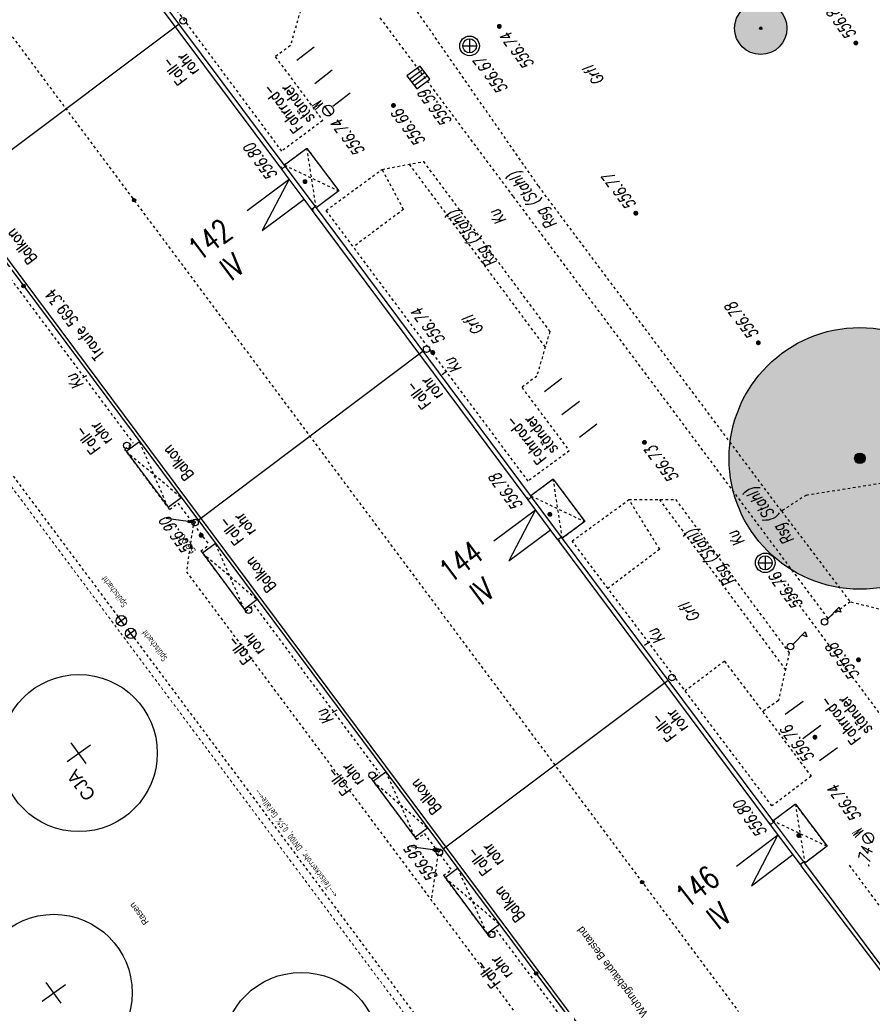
# Model space of a CAD drawing. Header units: metres. Extents: x 2 to 485, y 6 to 594.
# Tile 137 of 176: x 295 to 328, y 334 to 372. Entities that reach past the tile are written whole.
import ezdxf
from ezdxf.enums import TextEntityAlignment as Align

# ---------------------------------------------------------------- set-up
doc = ezdxf.new("R2010")
doc.units = ezdxf.units.M
doc.header["$LTSCALE"] = 0.0125
for name, pattern in [('237-14_Züricher Str._GL_3_RW_2014-11-28_bea$0$STRICHLINIE2', [9.524999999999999, 6.35, -3.175]), ('237-14_Züricher Str._GL_3_RW_2014-11-28_bea$0$STRICHPUNKT2', [12.7, 6.35, -3.175, 0, -3.175]), ('260241_A_bea$0$GESTRICHELT', [0.4, 0.2, -0.2]), ('260241_A_bea$0$GESTRICHELTX2', [0.7, 0.5, -0.2]), ('260241_A_bea$0$PUNKTIERT', [0.2, 0, -0.2]), ('GESTRICHELT', [0.4, 0.2, -0.2]), ('GEWOFAG_Hof 2_141023_Grundriss_bea$0$AUSGEZOGEN', [0]), ('GEWOFAG_Hof 2_141023_Grundriss_bea$0$VERDECKT2_S2', [0.15000000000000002, 0.1, -0.05]), ('Strichpunkt', [25.4, 12.7, -6.35, 0, -6.35])]:
    doc.linetypes.add(name, pattern=pattern)
for name, color, linetype in [('237-14_Züricher Str._GL_3_RW_2014-11-28_bea$0$__Steiger', 251, 'Continuous'), ('237-14_Züricher Str._GL_3_RW_2014-11-28_bea$0$_GRU_Allgemein_Text', 151, 'Continuous'), ('237-14_Züricher Str._GL_3_RW_2014-11-28_bea$0$_GRU_Drainage', 54, '237-14_Züricher Str._GL_3_RW_2014-11-28_bea$0$STRICHPUNKT2'), ('237-14_Züricher Str._GL_3_RW_2014-11-28_bea$0$_GRU_Regenwasser', 150, '237-14_Züricher Str._GL_3_RW_2014-11-28_bea$0$STRICHLINIE2'), ('237-14_Züricher Str._GL_3_RW_2014-11-28_bea$0$_GRU_Symbole', 51, 'Continuous'), ('260241_A_bea$0$B10_GEBAEUDE', 1, 'Continuous'), ('260241_A_bea$0$B13_GEB_ZUBEHOER', 12, 'Continuous'), ('260241_A_bea$0$B14_GEB_ZUB_GESTR', 12, 'Continuous'), ('260241_A_bea$0$B15_GEB_TXT', 12, 'Continuous'), ('260241_A_bea$0$B25_EINFASS_GEPKT', 7, '260241_A_bea$0$PUNKTIERT'), ('260241_A_bea$0$B28_VEINFASS_TXT', 5, 'Continuous'), ('260241_A_bea$0$B30_BEWSYM', 3, 'Continuous'), ('260241_A_bea$0$B32_BEWLIN_GESTR', 3, 'Continuous'), ('260241_A_bea$0$B34_ZUBEHOER_1', 6, 'Continuous'), ('260241_A_bea$0$B53_HAUPTHOEHEN', 4, 'Continuous'), ('260241_A_bea$0$B54_HOEHEN', 253, 'Continuous'), ('f_baum', 3, 'Continuous'), ('f_sparten', 140, 'Continuous'), ('f_text_100', 7, 'Continuous')]:
    doc.layers.add(name, color=color, linetype=linetype)
doc.layers.add('260241_A_bea$0$f_fill_baum', color=86, linetype='Continuous', lineweight=18)
doc.layers.add('GEWOFAG_Hof 2_141023_Grundriss_bea$0$STANDARD', color=7, linetype='GEWOFAG_Hof 2_141023_Grundriss_bea$0$AUSGEZOGEN', lineweight=13)
doc.styles.add('237-14_Züricher Str._GL_3_RW_2014-11-28_bea$0$STANDARD', font='isocp.shx')
doc.styles.add('260241_A_bea$0$ROMANS', font='ROMANS')
doc.styles.add('260241_A_bea$0$SIMPLEX8', font='SIMPLEX8')

# ---------------------------------------------------------------- blocks, each defined once
blk = doc.blocks.new('260241_A_bea$0$HOEHENPKT_ZENTR')
at = {"const_width": 0.75}
blk.add_lwpolyline([(-0.375, 0, 1), (0.375, 0, 1)], format="xyb", close=True, dxfattribs=at)
blk = doc.blocks.new('260241_A_bea$0$PAPIERK_RUND')
blk.add_circle((0, 0), 0.5)
blk = doc.blocks.new('260241_A_bea$0$BAUMSTAMM')
at = {"const_width": 0.5}
blk.add_lwpolyline([(-0.25, 0, 1), (0.25, 0, 1)], format="xyb", close=True, dxfattribs=at)
blk.add_circle((0, 0), 0.5)
blk = doc.blocks.new('260241_A_bea$0$Hoehenpunkt_einfach')
at = {"lineweight": -2}
blk.add_hatch(color=256, dxfattribs=at).paths.add_polyline_path([(0, 0.105, -1), (0, -0.105, -1)], flags=0)
blk.add_circle((0, 0), 0.105, dxfattribs=at)
blk = doc.blocks.new('237-14_Züricher Str._GL_3_RW_2014-11-28_bea$0$AW Steiger')
for radius in [0.6, 0.5]:
    blk.add_circle((0, 0), radius)
blk = doc.blocks.new('237-14_Züricher Str._GL_3_RW_2014-11-28_bea$0$2ENDPNO1')
at = {"color": 0}
blk.add_line((0, 0), (12, 12), dxfattribs=at)
for p, q in [((15, 15), (11.5, 12.5)), ((11.5, 12.5), (12.5, 11.5)), ((12.5, 11.5), (15, 15))]:
    blk.add_line(p, q)
blk.add_solid([(11.5, 12.5), (12.5, 11.5), (15, 15)], dxfattribs=at)
at = {"style": '237-14_Züricher Str._GL_3_RW_2014-11-28_bea$0$STANDARD', "width": 0.4962163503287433, "flags": 9}
blk.add_attdef('BEZEICHNUNG', text='', height=0.1, rotation=45, dxfattribs=at).set_placement((11.5, 11), (12.20710678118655, 11.70710678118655), align=Align.FIT)

msp = doc.modelspace()

# ---------------------------------------------------------------- hatches: boundary and pattern name
at = {"layer": '260241_A_bea$0$f_fill_baum'}
h = msp.add_hatch(color=256, dxfattribs=at)
h.dxf.hatch_style = 1
edge = h.paths.add_edge_path()
edge.add_ellipse((323.792521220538, 371.322306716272), major_axis=(0.7071067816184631, 0.707106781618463), ratio=0.9999999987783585, start_angle=0, end_angle=360)
h = msp.add_hatch(color=256, dxfattribs=at)
h.dxf.hatch_style = 1
edge = h.paths.add_edge_path()
edge.add_ellipse((327.5835212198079, 354.8883067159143), major_axis=(3.535533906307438, 3.535533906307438), ratio=0.9999999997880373, start_angle=0, end_angle=360)

# ---------------------------------------------------------------- linework, layer by layer
at = {"color": 252}
for p, q in [((312.4000212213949, 370.6513067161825), (312.9250212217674, 370.6513067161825)), ((312.6625212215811, 370.9138067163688), (312.6625212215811, 370.3888067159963)), ((310.7693485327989, 369.878615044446), (310.2682128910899, 369.5051340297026)), ((311.1428295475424, 369.377479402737), (310.7693485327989, 369.878615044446)), ((310.2682128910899, 369.5051340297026), (310.6416939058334, 369.0039983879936)), ((310.3615831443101, 369.379850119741), (310.8627187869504, 369.7533311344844)), ((310.9560890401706, 369.6280472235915), (310.4549533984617, 369.2545662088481)), ((311.0494592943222, 369.5027633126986), (310.5483236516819, 369.1292822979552)), ((310.6416939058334, 369.0039983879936), (311.1428295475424, 369.377479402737)), ((307.377434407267, 368.0106824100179), (307.1316080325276, 368.3419310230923)), ((323.9665212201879, 351.1588067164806), (323.9665212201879, 350.633806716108)), ((323.7040212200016, 350.8963067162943), (324.2290212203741, 350.8963067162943)), ((326.3292712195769, 348.7320567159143), (326.7980212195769, 349.2008067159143)), ((326.7980212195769, 349.2008067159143), (326.8605212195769, 349.0133067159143)), ((326.8605212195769, 349.0133067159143), (326.6730212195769, 349.0758067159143)), ((325.0282712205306, 347.790056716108), (325.4970212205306, 348.258806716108)), ((325.5595212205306, 348.071306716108), (325.3720212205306, 348.133806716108)), ((325.4970212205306, 348.258806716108), (325.5595212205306, 348.071306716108)), ((328.0284344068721, 340.2116824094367), (327.7826080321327, 340.5429310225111))]:
    msp.add_line(p, q, dxfattribs=at)
for centre, major_axis, ratio, start_param, end_param in [((301.713473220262, 371.6106477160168), (0.08838834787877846, 0.08838834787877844), 0.999999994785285, 5.497787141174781, 11.78097244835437), ((312.6625212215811, 370.6513067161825), (-0.2651650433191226, 0.2651650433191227), 0.9999999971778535, 3.926990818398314, 10.2101761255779), ((312.6625212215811, 370.6513067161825), (-0.1856155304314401, 0.1856155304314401), 0.9999999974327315, 3.926990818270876, 10.21017612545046), ((307.2545212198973, 368.1763067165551), (0.1458407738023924, 0.1458407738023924), 0.999999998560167, 1.423837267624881, 7.707022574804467), ((311.0204652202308, 359.0596757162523), (0.08838834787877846, 0.08838834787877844), 0.999999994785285, 5.497787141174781, 11.78097244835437), ((299.5558842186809, 355.3812127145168), (0.08838834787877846, 0.08838834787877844), 0.999999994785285, 5.497787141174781, 11.78097244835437), ((302.1674972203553, 352.4333797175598), (0.08838834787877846, 0.08838834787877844), 0.999999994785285, 5.497787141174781, 11.78097244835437), ((323.9665212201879, 350.8963067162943), (-0.2651650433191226, 0.2651650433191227), 0.9999999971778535, 3.926990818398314, 10.2101761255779), ((323.9665212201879, 350.8963067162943), (-0.1856155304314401, 0.1856155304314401), 0.9999999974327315, 3.926990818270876, 10.21017612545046), ((304.2126342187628, 349.082878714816), (0.08838834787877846, 0.08838834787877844), 0.999999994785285, 5.497787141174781, 11.78097244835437), ((326.2355212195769, 348.6383067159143), (0.08838834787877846, 0.08838834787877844), 0.999999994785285, 5.497787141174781, 11.78097244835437), ((324.9345212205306, 347.696306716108), (0.08838834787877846, 0.08838834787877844), 0.999999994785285, 5.497787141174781, 11.78097244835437), ((320.4008832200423, 346.514214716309), (0.08838834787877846, 0.08838834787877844), 0.999999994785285, 5.497787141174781, 11.78097244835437), ((308.9390332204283, 342.78062771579), (0.08838834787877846, 0.08838834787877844), 0.999999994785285, 5.497787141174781, 11.78097244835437), ((327.9055212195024, 340.3773067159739), (0.1458407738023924, 0.1458407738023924), 0.999999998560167, 1.423837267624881, 7.707022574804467), ((311.5078602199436, 339.8329067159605), (0.08838834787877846, 0.08838834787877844), 0.999999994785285, 5.497787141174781, 11.78097244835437), ((313.508798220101, 336.696646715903), (0.08838834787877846, 0.08838834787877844), 0.999999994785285, 5.497787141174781, 11.78097244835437)]:
    msp.add_ellipse(centre, major_axis=major_axis, ratio=ratio, start_param=start_param, end_param=end_param, dxfattribs=at)
at = {"layer": '237-14_Züricher Str._GL_3_RW_2014-11-28_bea$0$_GRU_Drainage', "ltscale": 0.05}
for p, q in [((299.2326649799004, 348.840056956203), (271.6048995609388, 385.8683293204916)), ((299.8306760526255, 348.0385691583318), (324.6481363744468, 314.7768244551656))]:
    msp.add_line(p, q, dxfattribs=at)
at = {"layer": '237-14_Züricher Str._GL_3_RW_2014-11-28_bea$0$_GRU_Regenwasser'}
for p, q in [((302.0951341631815, 352.3303168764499), (301.8367437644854, 350.5531255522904)), ((311.4543416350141, 339.7819501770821), (311.1965152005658, 338.0086377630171))]:
    msp.add_line(p, q, dxfattribs=at)
at = {"layer": '237-14_Züricher Str._GL_3_RW_2014-11-28_bea$0$_GRU_Regenwasser', "ltscale": 0.05}
msp.add_line((301.8367437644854, 350.5531255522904), (325.6805455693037, 318.5963323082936), dxfattribs=at)
at = {"layer": '237-14_Züricher Str._GL_3_RW_2014-11-28_bea$0$_GRU_Symbole'}
for p, q in [((299.5125647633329, 348.7993616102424), (299.1919696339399, 348.5601571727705)), ((299.4718694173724, 348.51946182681), (299.2326649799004, 348.840056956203)), ((299.8713713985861, 348.3184689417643), (299.550776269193, 348.0792645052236)), ((299.8306760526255, 348.0385691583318), (299.5914716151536, 348.3591642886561))]:
    msp.add_line(p, q, dxfattribs=at)
for centre in [(299.3522671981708, 348.6797593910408), (299.7110738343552, 348.1988667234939)]:
    msp.add_circle(centre, 0.2, dxfattribs=at)
at = {"layer": '260241_A_bea$0$B10_GEBAEUDE', "color": 7, "linetype": 'Continuous'}
for p, q in [((273.2633502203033, 391.6340147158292), (306.2407062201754, 347.4250597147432)), ((305.4440192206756, 365.9898047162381), (297.3864842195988, 376.7888307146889)), ((301.5596782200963, 371.4867247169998), (292.9596122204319, 365.0287997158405)), ((305.4815212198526, 365.9393067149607), (305.4440192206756, 365.9898047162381)), ((305.7645212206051, 365.5603067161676), (305.4815212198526, 365.9393067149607)), ((306.33952121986, 364.7933067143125), (305.7645212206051, 365.5603067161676)), ((306.6626002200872, 364.3612837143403), (306.33952121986, 364.7933067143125)), ((314.8659432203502, 353.351741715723), (306.6626002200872, 364.3612837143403)), ((310.8824492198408, 358.989387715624), (302.2908132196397, 352.5195307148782)), ((314.9030552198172, 353.3014707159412), (314.8659432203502, 353.351741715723)), ((316.0401782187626, 351.7732027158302), (314.9030552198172, 353.3014707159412)), ((316.0718892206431, 351.730546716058), (316.0401782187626, 351.7732027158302)), ((324.1258562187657, 340.9287257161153), (316.0718892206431, 351.730546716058)), ((306.2407062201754, 347.4250597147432), (321.1198112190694, 327.4794347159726)), ((311.6566762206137, 339.9641947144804), (320.255161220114, 346.4104847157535)), ((324.1632282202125, 340.8788457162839), (324.1258562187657, 340.9287257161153)), ((325.3082482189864, 339.3624927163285), (324.1632282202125, 340.8788457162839)), ((325.3401802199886, 339.3201697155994), (325.3082482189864, 339.3624927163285)), ((329.5317672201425, 333.7805797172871), (325.3401802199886, 339.3201697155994))]:
    msp.add_line(p, q, dxfattribs=at)
at = {"layer": '260241_A_bea$0$B13_GEB_ZUBEHOER', "color": 7, "linetype": 'Continuous'}
for p, q in [((275.4572922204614, 388.4921517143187), (306.1445212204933, 347.3533067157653)), ((305.6135212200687, 366.0593067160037), (297.4915212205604, 376.9333067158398)), ((306.4465212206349, 366.7343067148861), (305.5881992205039, 366.0932087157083)), ((306.4465212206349, 366.7343067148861), (307.6615212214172, 365.1083067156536)), ((305.4815212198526, 365.9393067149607), (305.6135212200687, 366.0593067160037)), ((306.7685212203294, 364.5073067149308), (305.6135212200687, 366.0593067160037)), ((304.164271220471, 364.360640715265), (305.7645212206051, 365.5603067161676)), ((305.7645212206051, 365.5603067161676), (304.7392712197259, 363.5936407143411)), ((307.6615212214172, 365.1083067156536), (306.7995652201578, 364.4656687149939)), ((304.7392712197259, 363.5936407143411), (306.33952121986, 364.7933067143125)), ((306.7685212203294, 364.5073067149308), (306.6305572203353, 364.404132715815)), ((315.0345212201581, 353.4203067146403), (306.7685212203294, 364.5073067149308)), ((299.5405212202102, 355.1573067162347), (300.0433782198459, 355.5324087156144)), ((299.5405212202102, 355.1573067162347), (301.1369592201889, 353.0171457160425)), ((315.8639192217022, 354.0885017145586), (315.00946122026, 353.4540567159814)), ((315.8639192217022, 354.0885017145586), (317.0663142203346, 352.4698217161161)), ((301.1369592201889, 353.0171457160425), (301.6398152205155, 353.3922487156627)), ((314.9030552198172, 353.3014707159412), (315.0345212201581, 353.4203067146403)), ((316.1775212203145, 351.8753067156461), (315.0345212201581, 353.4203067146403)), ((313.5900612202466, 351.7369427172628), (315.1831182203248, 352.9241777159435)), ((315.1831182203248, 352.9241777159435), (314.1591032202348, 350.9733897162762)), ((317.0663142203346, 352.4698217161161), (316.2082422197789, 351.8338557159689)), ((314.1591032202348, 350.9733897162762), (315.7521602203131, 352.1606257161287)), ((316.1775212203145, 351.8753067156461), (316.0401782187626, 351.7732027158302)), ((324.2935212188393, 340.9983067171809), (316.1775212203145, 351.8753067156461)), ((302.4480832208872, 351.2714677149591), (302.9451912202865, 351.6422807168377)), ((302.4480832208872, 351.2714677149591), (304.0445212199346, 349.1313067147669)), ((304.0445212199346, 349.1313067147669), (304.5416292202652, 349.5021207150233)), ((306.1445212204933, 347.3533067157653), (321.0955212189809, 327.3113067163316)), ((308.9745212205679, 342.5483067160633), (309.4592332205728, 342.9098937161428)), ((308.9745212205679, 342.5483067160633), (310.5710142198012, 340.4081877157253)), ((325.1160922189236, 341.6706577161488), (324.2682872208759, 341.0317937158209)), ((325.1160922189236, 341.6706577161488), (326.3268562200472, 340.0645847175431)), ((324.1632282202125, 340.8788457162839), (324.2935212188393, 340.9983067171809)), ((325.4445212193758, 339.4653067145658), (324.2935212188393, 340.9983067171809)), ((310.5710142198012, 340.4081877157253), (311.0557272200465, 340.7697747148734)), ((322.8646202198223, 339.309026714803), (324.4452432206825, 340.5044887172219)), ((324.4452432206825, 340.5044887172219), (323.4376052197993, 338.5514347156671)), ((326.3268562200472, 340.0645847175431), (325.4754572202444, 339.4241787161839)), ((323.4376052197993, 338.5514347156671), (325.0182282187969, 339.7468967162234)), ((325.4445212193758, 339.4653067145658), (325.3082482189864, 339.3624927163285)), ((329.6995212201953, 333.7563067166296), (325.4445212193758, 339.4653067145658)), ((311.7250282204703, 338.8664257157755), (312.2072442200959, 339.2261517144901)), ((311.7250282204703, 338.8664257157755), (313.3215212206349, 336.7263067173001)), ((313.3215212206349, 336.7263067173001), (313.8037382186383, 337.0860327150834))]:
    msp.add_line(p, q, dxfattribs=at)
at = {"layer": '260241_A_bea$0$B14_GEB_ZUB_GESTR', "color": 7, "linetype": '260241_A_bea$0$GESTRICHELTX2'}
for p, q in [((280.6015212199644, 390.560306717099), (322.9415212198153, 333.7503067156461)), ((306.7995652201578, 364.4656687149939), (306.4465212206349, 366.7343067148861)), ((305.5881992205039, 366.0932087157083), (307.6615212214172, 365.1083067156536)), ((301.1369592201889, 353.0171457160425), (300.0433782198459, 355.5324087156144)), ((299.5405212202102, 355.1573067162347), (301.6398152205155, 353.3922487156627)), ((316.2082422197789, 351.8338557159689), (315.8639192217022, 354.0885017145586)), ((315.00946122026, 353.4540567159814), (317.0663142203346, 352.4698217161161)), ((304.0445212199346, 349.1313067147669), (302.9451912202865, 351.6422807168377)), ((302.4480832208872, 351.2714677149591), (304.5416292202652, 349.5021207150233)), ((309.4592332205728, 342.9098937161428), (310.5710142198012, 340.4081877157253)), ((308.9745212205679, 342.5483067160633), (311.0557272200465, 340.7697747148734)), ((325.1160922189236, 341.6706577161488), (325.4754572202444, 339.4241787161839)), ((326.3268562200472, 340.0645847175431), (324.2682872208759, 341.0317937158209)), ((312.2072442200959, 339.2261517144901), (313.3215212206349, 336.7263067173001)), ((311.7250282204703, 338.8664257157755), (313.8037382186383, 337.0860327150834))]:
    msp.add_line(p, q, dxfattribs=at)
at = {"layer": '260241_A_bea$0$B25_EINFASS_GEPKT', "color": 7, "linetype": '260241_A_bea$0$PUNKTIERT', "ltscale": 0.5}
for p, q in [((305.4835212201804, 366.6333067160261), (298.0055212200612, 376.6753067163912)), ((315.2915212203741, 365.3023067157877), (307.2945212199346, 376.8093067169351)), ((306.3045212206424, 372.3833067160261), (305.8135212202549, 370.6593067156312)), ((314.3305212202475, 364.9043067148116), (309.2105212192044, 371.7743067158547)), ((305.8135212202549, 370.6593067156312), (305.2365212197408, 370.2363067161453)), ((305.2365212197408, 370.2363067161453), (307.0495212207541, 367.7933067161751)), ((307.0495212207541, 367.7933067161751), (305.4835212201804, 366.6333067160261)), ((306.4465212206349, 366.7343067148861), (305.4440192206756, 365.9898047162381)), ((306.4465212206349, 366.7343067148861), (307.6615212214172, 365.1083067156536)), ((309.3205212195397, 365.9323067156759), (310.8985212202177, 366.2313067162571)), ((310.3523962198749, 366.1278267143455), (315.5530472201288, 359.1333287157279)), ((310.8985212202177, 366.2313067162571), (315.7285212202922, 359.7353067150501)), ((307.1785212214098, 364.3633067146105), (309.3205212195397, 365.9323067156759)), ((307.6615212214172, 365.1083067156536), (306.6626002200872, 364.3612837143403)), ((324.590521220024, 352.8733067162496), (315.2915212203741, 365.3023067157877)), ((320.500521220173, 356.6413067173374), (314.3305212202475, 364.9043067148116)), ((314.9015212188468, 354.0203067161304), (307.1785212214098, 364.3633067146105)), ((294.9973262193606, 361.9124027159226), (299.7992282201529, 355.4750437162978)), ((315.7285212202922, 359.7353067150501), (315.2315212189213, 358.0303067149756)), ((315.2315212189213, 358.0303067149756), (314.6635212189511, 357.5983067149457)), ((314.6635212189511, 357.5983067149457), (316.4735212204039, 355.1743067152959)), ((326.3635212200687, 348.7803067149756), (320.500521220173, 356.6413067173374)), ((299.4807292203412, 355.2374627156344), (299.7992282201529, 355.4750437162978)), ((301.1967502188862, 352.9369907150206), (299.4807292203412, 355.2374627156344)), ((316.4735212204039, 355.1743067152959), (314.9015212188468, 354.0203067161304)), ((315.8639192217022, 354.0885017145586), (314.8659432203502, 353.351741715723)), ((315.8639192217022, 354.0885017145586), (317.0663142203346, 352.4698217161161)), ((318.7565212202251, 353.310306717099), (320.5385212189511, 353.3173067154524)), ((319.9181282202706, 353.3148697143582), (324.7355692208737, 346.810271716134)), ((320.5385212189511, 353.3173067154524), (324.8815212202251, 347.4533067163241)), ((301.1967502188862, 352.9369907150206), (301.5152492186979, 353.174571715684)), ((301.5152492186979, 353.174571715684), (302.7010412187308, 351.5849157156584)), ((316.5845212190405, 351.7273067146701), (318.7565212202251, 353.310306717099)), ((324.590521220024, 352.8733067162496), (327.2125212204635, 349.404306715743)), ((317.0663142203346, 352.4698217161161), (316.0718892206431, 351.730546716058)), ((302.3882922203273, 351.351622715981), (302.7010412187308, 351.5849157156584)), ((324.2235212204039, 341.603306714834), (316.5845212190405, 351.7273067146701)), ((302.3882922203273, 351.351622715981), (304.1043132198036, 349.0511507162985)), ((304.1043132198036, 349.0511507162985), (304.4170622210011, 349.2844437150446)), ((304.4170622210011, 349.2844437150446), (305.9601612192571, 347.2157887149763)), ((327.2125212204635, 349.404306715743), (326.3635212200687, 348.7803067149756)), ((328.3135212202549, 349.1223067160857), (327.2125212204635, 349.404306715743)), ((324.8815212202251, 347.4533067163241), (324.4675212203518, 345.6293067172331)), ((305.9601612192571, 347.2157887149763), (309.2150852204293, 342.8525227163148)), ((324.4675212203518, 345.6293067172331), (323.8675212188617, 345.2083067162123)), ((323.8675212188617, 345.2083067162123), (325.7185212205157, 342.7383067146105)), ((308.9147272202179, 342.6284607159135), (309.2150852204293, 342.8525227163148)), ((308.9147272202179, 342.6284607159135), (310.6308082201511, 340.3280337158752)), ((325.7185212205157, 342.7383067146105), (324.2235212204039, 341.603306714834)), ((325.1160922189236, 341.6706577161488), (324.1258562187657, 340.9287257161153)), ((325.1160922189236, 341.6706577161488), (326.3268562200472, 340.0645847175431)), ((310.6308082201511, 340.3280337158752), (310.9311652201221, 340.552094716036)), ((310.9311652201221, 340.552094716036), (311.9630962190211, 339.1687797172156)), ((326.3268562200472, 340.0645847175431), (325.3401802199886, 339.3201697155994)), ((311.6652342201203, 338.946579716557), (311.9630962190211, 339.1687797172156)), ((311.6652342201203, 338.946579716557), (313.3813152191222, 336.646152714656)), ((313.3813152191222, 336.646152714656), (313.6791772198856, 336.8683527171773)), ((313.6791772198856, 336.8683527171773), (318.4731372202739, 330.4419897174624))]:
    msp.add_line(p, q, dxfattribs=at)
at = {"layer": '260241_A_bea$0$B28_VEINFASS_TXT', "color": 252, "linetype": 'Continuous'}
for p, q in [((311.6185082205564, 358.0871247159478), (311.7905912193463, 358.2275787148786)), ((298.0204942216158, 358.0480787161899), (297.8596952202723, 357.9606907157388)), ((319.3550452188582, 347.7430637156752), (319.5511852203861, 347.8876557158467)), ((307.5946772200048, 345.2658197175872), (307.4161882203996, 345.1616137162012))]:
    msp.add_line(p, q, dxfattribs=at)
at = {"layer": '260241_A_bea$0$B32_BEWLIN_GESTR', "color": 252, "linetype": '260241_A_bea$0$GESTRICHELT'}
for p, q in [((310.1395212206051, 364.4043067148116), (309.3205212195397, 365.9323067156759)), ((310.1395212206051, 364.4043067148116), (308.2187952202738, 362.9701227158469)), ((325.5385212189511, 353.4863067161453), (330.0255212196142, 354.2023067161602)), ((325.5385212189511, 353.4863067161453), (324.590521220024, 352.8733067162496)), ((319.9315212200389, 351.4143067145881), (318.7565212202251, 353.310306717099)), ((319.9315212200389, 351.4143067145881), (317.9492642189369, 349.9186067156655)), ((322.4075212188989, 347.1343067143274), (320.9053692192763, 346.0008677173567)), ((322.4075212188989, 347.1343067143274), (323.8675212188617, 345.2083067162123))]:
    msp.add_line(p, q, dxfattribs=at)
at = {"layer": '260241_A_bea$0$B34_ZUBEHOER_1', "color": 252, "linetype": 'Continuous'}
for p, q in [((306.0577212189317, 370.1054067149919), (306.72252122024, 370.6203067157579)), ((306.7455212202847, 369.2173067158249), (307.4103532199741, 369.7322327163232)), ((308.0965212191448, 368.8463067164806), (307.4317212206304, 368.3314067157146)), ((315.5222212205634, 357.447306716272), (316.191521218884, 357.9573067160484)), ((316.1935212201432, 356.5663067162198), (316.8628162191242, 357.0762637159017)), ((317.5325212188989, 356.197306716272), (316.8632212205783, 355.6873067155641)), ((324.7335212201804, 345.1096067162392), (325.4155212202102, 345.6093067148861)), ((325.4085212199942, 344.1883067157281), (326.0905232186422, 344.6879577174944)), ((326.72252122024, 343.8253067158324), (326.0405212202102, 343.3256067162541))]:
    msp.add_line(p, q, dxfattribs=at)
at = {"layer": 'f_baum', "ltscale": 0.5}
for p, q in [((297.2783985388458, 343.3046951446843), (298.1691308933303, 343.9432375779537)), ((298.0089163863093, 343.2261951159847), (297.4386130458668, 344.0217376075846)), ((296.3199610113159, 334.1448042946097), (297.2106933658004, 334.7833467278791)), ((297.0504788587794, 334.0663042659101), (296.4801755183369, 334.86184675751))]:
    msp.add_line(p, q, dxfattribs=at)
for centre in [(297.7251249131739, 343.624941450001), (296.766687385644, 334.4650505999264), (306.2269421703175, 332.2441061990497)]:
    msp.add_circle(centre, 3, dxfattribs=at)
at = {"layer": 'f_sparten', "linetype": 'GESTRICHELT'}
msp.add_line((324.4286724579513, 350.404024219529), (347.3206724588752, 319.5090242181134), dxfattribs=at)
at = {"layer": 'f_sparten', "linetype": 'Strichpunkt', "ltscale": 0.002}
msp.add_line((345.8922406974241, 314.2452637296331), (327.1710669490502, 339.3572226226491), dxfattribs=at)
at = {"layer": 'GEWOFAG_Hof 2_141023_Grundriss_bea$0$STANDARD', "color": 7, "linetype": 'GEWOFAG_Hof 2_141023_Grundriss_bea$0$VERDECKT2_S2', "lineweight": 18}
for p, q in [((273.7460814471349, 382.4995344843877), (299.2898506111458, 348.2575390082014)), ((299.3257267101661, 348.2094462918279), (324.4210448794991, 314.5686094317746))]:
    msp.add_line(p, q, dxfattribs=at)
at = {"layer": 'GEWOFAG_Hof 2_141023_Grundriss_bea$0$STANDARD', "color": 7, "linetype": 'GEWOFAG_Hof 2_141023_Grundriss_bea$0$AUSGEZOGEN', "lineweight": 18}
msp.add_line((313.8056683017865, 337.0841787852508), (318.7185882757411, 330.4970383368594), dxfattribs=at)

# ---------------------------------------------------------------- block references
at = {"layer": '237-14_Züricher Str._GL_3_RW_2014-11-28_bea$0$__Steiger', "xscale": 0.05, "yscale": 0.05, "zscale": 0.001, "rotation": 306.7275850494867}
for p in [(301.063462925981, 352.6066284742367), (310.4226703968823, 340.0582617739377)]:
    msp.add_blockref('237-14_Züricher Str._GL_3_RW_2014-11-28_bea$0$2ENDPNO1', p, dxfattribs=at)
at = {"layer": '237-14_Züricher Str._GL_3_RW_2014-11-28_bea$0$_GRU_Regenwasser', "xscale": 0.1, "yscale": 0.1, "zscale": 0.001, "rotation": 126.7275850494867}
for p in [(302.1130871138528, 352.4540209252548), (311.4722945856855, 339.9056542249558)]:
    msp.add_blockref('237-14_Züricher Str._GL_3_RW_2014-11-28_bea$0$AW Steiger', p, dxfattribs=at)
at = {"layer": '260241_A_bea$0$B30_BEWSYM'}
for name, p, xscale, yscale in [('260241_A_bea$0$PAPIERK_RUND', (323.792521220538, 371.322306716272), 2, 2), ('260241_A_bea$0$BAUMSTAMM', (323.792521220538, 371.322306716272), 0.10000000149, 0.10000000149), ('260241_A_bea$0$PAPIERK_RUND', (327.5835212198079, 354.8883067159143), 10, 10), ('260241_A_bea$0$BAUMSTAMM', (327.5835212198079, 354.8883067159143), 0.4000000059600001, 0.4000000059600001)]:
    msp.add_blockref(name, p, dxfattribs=dict(at, xscale=xscale, yscale=yscale))
at = {"layer": '260241_A_bea$0$B54_HOEHEN', "color": 252, "xscale": 0.125, "yscale": 0.125}
for p in [(313.7985212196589, 371.3953067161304), (327.4285212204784, 370.7603067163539), (309.7525212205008, 368.3743067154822), (306.3715212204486, 365.4633067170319), (319.0175212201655, 364.2563067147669), (323.7015212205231, 359.3033067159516), (311.2565212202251, 358.9323067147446), (319.34752122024, 355.4993067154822), (315.7325212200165, 352.7473067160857), (302.4015212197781, 351.9453067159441), (327.5295212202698, 347.189306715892), (325.8655212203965, 344.2313067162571), (325.2485212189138, 340.478306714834), (311.3725212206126, 339.9203067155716)]:
    msp.add_blockref('260241_A_bea$0$HOEHENPKT_ZENTR', p, dxfattribs=at)
at = {"layer": '260241_A_bea$0$B54_HOEHEN', "color": 252, "xscale": 0.625, "yscale": 0.625, "zscale": 0.625}
for p in [(299.8367514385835, 364.7512980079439), (295.6109449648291, 361.4744631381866), (319.2610693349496, 338.6885795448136), (315.2057365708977, 335.2066357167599)]:
    msp.add_blockref('260241_A_bea$0$Hoehenpunkt_einfach', p, dxfattribs=at)

# ---------------------------------------------------------------- texts
at = {"color": 252, "style": '260241_A_bea$0$SIMPLEX8', "oblique": 359.9999999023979, "width": 0.5599999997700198}
for p in [(307.0945197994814, 368.4233698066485), (327.7455197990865, 340.6243698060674)]:
    msp.add_text('W', height=0.4125000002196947, rotation=126.5798660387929, dxfattribs=at).set_placement(p)
at = {"layer": '237-14_Züricher Str._GL_3_RW_2014-11-28_bea$0$_GRU_Allgemein_Text', "style": '237-14_Züricher Str._GL_3_RW_2014-11-28_bea$0$STANDARD', "width": 0.7}
for s, p in [('Spülschacht', (299.4922422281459, 349.2353442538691)), ('Spülschacht', (301.0331267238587, 347.1701648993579)), ('<--Teilsickerrohr, DN100, 0,5%%% Gefälle<--', (307.5372472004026, 338.139469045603))]:
    msp.add_text(s, height=0.25, rotation=126.7276054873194, dxfattribs=at).set_placement(p, align=Align.MIDDLE_LEFT)
at = {"layer": '260241_A_bea$0$B15_GEB_TXT', "color": 7, "style": '260241_A_bea$0$ROMANS', "width": 0.75}
for s, height, rotation, p in [('142', 0.875, 36.458999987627, (302.3174512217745, 362.3894597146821)), ('Balkon', 0.45, 127.6009457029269, (296.1604092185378, 362.5330357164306)), ('IV', 0.875, 36.459000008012, (303.54225322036, 361.6465427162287)), ('Traufe 569.34', 0.45, 127.6009457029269, (298.7302547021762, 358.8633571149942)), ('Balkon', 0.45, 127.6009457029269, (302.1398482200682, 354.2652377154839)), ('144', 0.875, 36.98729998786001, (311.9203282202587, 350.0845347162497)), ('Balkon', 0.45, 127.600945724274, (305.2915592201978, 349.9912767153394)), ('IV', 0.875, 36.98729999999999, (313.1115212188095, 349.2503067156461)), ('Balkon', 0.45, 127.600945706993, (311.6085772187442, 341.5107747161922)), ('146', 0.875, 38.057400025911, (320.9680902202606, 337.6553317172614)), ('Balkon', 0.45, 127.6009457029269, (314.8022482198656, 337.3917787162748)), ('IV', 0.875, 38.057400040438, (322.1694742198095, 336.8411757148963))]:
    msp.add_text(s, height=height, rotation=rotation, dxfattribs=at).set_placement(p)
at = {"layer": '260241_A_bea$0$B28_VEINFASS_TXT', "color": 252, "style": '260241_A_bea$0$ROMANS', "oblique": 15.000035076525, "width": 0.75}
for s, rotation, p in [('Grfl', 126.702245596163, (317.604608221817, 369.6497827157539)), ('Rsg (Stahl)', 126.986630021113, (315.2483442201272, 364.8750677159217)), ('Rsg (Stahl)', 127.914344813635, (312.9372242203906, 363.4094047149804)), ('Ku', 127.035414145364, (313.927086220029, 364.2292607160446)), ('Grfl', 126.702245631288, (312.9962812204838, 360.1008307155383)), ('Ku', 127.180043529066, (312.2140462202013, 358.5628587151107)), ('Ku', 127.180043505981, (297.7590042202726, 357.9445157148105)), ('Rsg (Stahl)', 126.986630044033, (324.3142042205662, 352.8088777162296)), ('Rsg (Stahl)', 127.914344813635, (322.045782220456, 351.2265787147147)), ('Ku', 127.035414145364, (323.0330762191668, 351.9456487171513)), ('Grfl', 126.702245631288, (321.2673082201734, 349.1303727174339)), ('Ku', 127.18004345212, (319.9840262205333, 348.2105607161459)), ('Ku', 127.180043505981, (307.3214362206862, 345.1376077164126))]:
    msp.add_text(s, height=0.45, rotation=rotation, dxfattribs=at).set_placement(p, align=Align.CENTER)
at = {"layer": '260241_A_bea$0$B34_ZUBEHOER_1', "color": 252, "style": '260241_A_bea$0$ROMANS', "width": 0.75}
for s, rotation, p in [('rohr', 127.0174459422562, (302.3420592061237, 369.7119769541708)), ('Fall-', 127.0174459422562, (301.8929298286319, 369.3733192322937)), ('ständer', 126.3134435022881, (306.7562793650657, 367.8875049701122)), ('Fahrrad-', 126.3134435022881, (306.3157129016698, 367.5371242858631)), ('rohr', 127.0174459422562, (311.6694652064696, 357.3299219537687)), ('Fall-', 127.0174459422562, (311.2203358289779, 356.991264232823)), ('ständer', 127.39308409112, (316.0653936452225, 355.2426454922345)), ('rohr', 126.314429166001, (299.0223518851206, 355.6015217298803)), ('Fahrrad-', 127.39308409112, (315.631507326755, 354.884025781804)), ('Fall-', 126.314429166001, (298.5691011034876, 355.2684001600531)), ('rohr', 126.314429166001, (304.5124226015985, 352.1218459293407)), ('Fall-', 126.314429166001, (304.0591718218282, 351.7887243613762)), ('rohr', 126.314429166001, (304.844138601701, 347.5682109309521)), ('Fall-', 126.314429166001, (304.3908878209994, 347.2350893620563)), ('Fahrrad-', 127.39308409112, (327.6436313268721, 344.1780407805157)), ('ständer', 127.39308409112, (328.0775176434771, 344.5366604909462)), ('rohr', 127.0174459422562, (321.0428662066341, 344.6251159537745)), ('Fall-', 127.0174459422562, (320.593736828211, 344.28645823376)), ('rohr', 126.314429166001, (308.6363296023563, 342.5637789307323)), ('Fall-', 126.314429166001, (308.1830788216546, 342.2306573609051)), ('rohr', 126.314429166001, (313.9945796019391, 339.5041919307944)), ('Fall-', 126.314429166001, (313.5413288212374, 339.1710703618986)), ('rohr', 126.314429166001, (314.3256556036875, 335.1943399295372)), ('Fall-', 126.314429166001, (313.8724048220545, 334.861218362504))]:
    msp.add_text(s, height=0.45, rotation=rotation, dxfattribs=at).set_placement(p)
at = {"layer": '260241_A_bea$0$B53_HAUPTHOEHEN', "color": 252, "style": '260241_A_bea$0$ROMANS', "oblique": 15.000035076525, "width": 0.75}
for s, rotation, p in [('556.89', 126.641840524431, (327.2861822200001, 370.9516747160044)), ('556.77', 126.641840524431, (318.8751822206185, 364.4476747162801)), ('556.78', 126.641840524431, (323.5591822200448, 359.4946747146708)), ('556.74', 126.639000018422, (327.4875332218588, 341.0626127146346))]:
    msp.add_text(s, height=0.45, rotation=rotation, dxfattribs=at).set_placement(p, align=Align.MIDDLE_LEFT)
for s, rotation, p in [('556.74', 126.641840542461, (314.0206382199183, 371.0963397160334)), ('556.67', 126.639000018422, (313.0170462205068, 370.1511057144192)), ('556.66', 126.641840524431, (309.8645702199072, 368.1469307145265)), ('556.74', 126.641840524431, (307.5521502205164, 367.7761977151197)), ('556.73', 126.641840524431, (319.5527122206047, 355.297634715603)), ('556.76', 126.639000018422, (324.2968342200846, 350.4521717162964))]:
    msp.add_text(s, height=0.45, rotation=rotation, dxfattribs=at).set_placement(p, align=Align.MIDDLE_RIGHT)
msp.add_text('556.59', height=0.45, rotation=126.6390000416, dxfattribs=at).set_placement((311.0518172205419, 369.0446607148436), align=Align.RIGHT)
for s, rotation, p in [('556.80', 126.641840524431, (305.3391962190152, 365.7063197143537)), ('556.78', 126.641840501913, (314.7209722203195, 353.0937657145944)), ('556.90', 126.641840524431, (302.1151072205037, 351.4302647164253)), ('556.80', 126.641840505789, (324.0568642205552, 340.6063017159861))]:
    msp.add_text(s, height=0.45, rotation=rotation, dxfattribs=at).set_placement(p)
msp.add_text('556.74', height=0.45, rotation=126.641840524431, dxfattribs=at).set_placement((311.3911802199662, 359.1519887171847), align=Align.TOP_LEFT)
for s, rotation, p in [('556.68', 126.641840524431, (327.1180602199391, 347.2448087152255)), ('556.76', 126.641840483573, (325.391682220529, 344.1001417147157)), ('556.95', 126.641840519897, (310.9965962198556, 339.5432317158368))]:
    msp.add_text(s, height=0.45, rotation=rotation, dxfattribs=at).set_placement(p, align=Align.CENTER)
at = {"layer": '260241_A_bea$0$B54_HOEHEN', "color": 252, "style": '260241_A_bea$0$ROMANS', "oblique": 15.000035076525, "width": 0.75}
msp.add_text('.74', height=0.45, rotation=78.916921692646, dxfattribs=at).set_placement((327.8485402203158, 339.9998027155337), align=Align.MIDDLE_RIGHT)
at = {"layer": 'f_text_100'}
for s, height, rotation, p in [('56.90', 0.25, 126.7275850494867, (302.2214230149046, 351.3676369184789)), ('CJA', 0.5, 127.2239640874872, (298.3941994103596, 342.0421448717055)), ('Rasen', 0.25, 127.2239640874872, (300.4171484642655, 337.1753229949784)), ('Wohngebäude Bestand', 0.2999999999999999, 126.7275850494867, (319.4927207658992, 333.6753970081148))]:
    msp.add_text(s, height=height, rotation=rotation, dxfattribs=at).set_placement(p)

doc.saveas('drawing.dxf')
